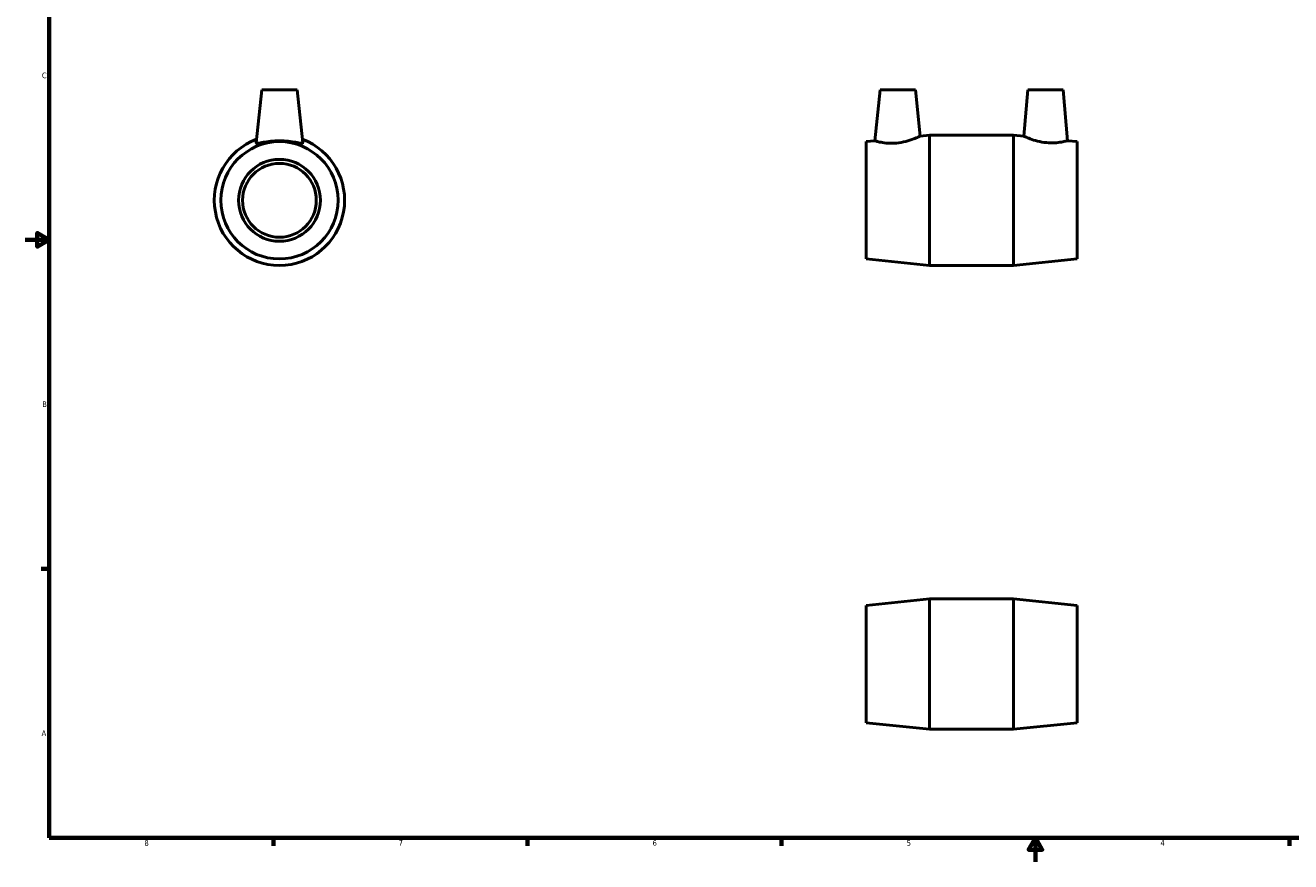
# Model space of a CAD drawing. Header units: inches. Extents: x 0.1 to 38.3, y 0.6 to 28.6.
# Tile 1 of 4: x 0.1 to 21.3, y 0.6 to 14.6. Entities that reach past the tile are written whole.
import ezdxf

# ---------------------------------------------------------------- set-up
doc = ezdxf.new("R2010")
doc.units = ezdxf.units.IN
doc.header["$MEASUREMENT"] = 0
doc.layers.add('Border (ANSI)', color=7, linetype='Continuous', lineweight=70)
doc.layers.add('Visible (ANSI)', color=7, linetype='Continuous', lineweight=50)
doc.styles.add('Note Text (ANSI)', font='tahoma.ttf')

# ---------------------------------------------------------------- blocks, each defined once
blk = doc.blocks.new('Borders Default Border')
at = {"layer": 'Border (ANSI)'}
for p, q in [((0.5, 5.5), (0.366, 5.5)), ((4.25, 1), (4.25, 0.866)), ((8.5, 1), (8.5, 0.866)), ((12.75, 1), (12.75, 0.866)), ((21.25, 1), (21.25, 0.866))]:
    blk.add_line(p, q, dxfattribs=at)
at = {"layer": 'Border (ANSI)', "flags": 128}
for points in [[(0.5, 1), (0.5, 21), (33.5, 21), (33.5, 1), (0.5, 1)], [(0.1, 11), (0.5, 11), (0.3, 11.115), (0.3, 10.885), (0.5, 11)], [(17, 0.6), (17, 1), (16.885, 0.8), (17.115, 0.8), (17, 1)]]:
    blk.add_lwpolyline(points, dxfattribs=at)
at = {"layer": 'Border (ANSI)', "color": 5, "true_color": 0x0000ff, "char_height": 0.0945, "attachment_point": 7, "style": 'Note Text (ANSI)'}
for s, insert in [('C', (0.378, 13.701)), ('B', (0.384, 8.203)), ('A', (0.373, 2.703)), ('8', (2.094, 0.863)), ('7', (6.346, 0.866)), ('6', (10.595, 0.864)), ('5', (14.847, 0.864)), ('4', (19.092, 0.866))]:
    blk.add_mtext(s, dxfattribs=dict(at, insert=insert))

msp = doc.modelspace()

# ---------------------------------------------------------------- linework, layer by layer
at = {"layer": 'Visible (ANSI)'}
for p, q in [((4.057, 13.511), (3.963, 12.621)), ((4.057, 13.511), (4.647, 13.511)), ((4.647, 13.511), (4.741, 12.621)), ((14.401, 13.511), (14.311, 12.657)), ((14.401, 13.511), (14.992, 13.511)), ((14.992, 13.511), (15.073, 12.735)), ((16.872, 13.511), (16.804, 12.734)), ((16.872, 13.511), (17.463, 13.511)), ((17.463, 13.511), (17.537, 12.658)), ((15.073, 12.735), (15.229, 12.751)), ((15.229, 10.571), (15.229, 12.751)), ((15.229, 12.751), (16.635, 12.751)), ((16.635, 10.571), (16.635, 12.751)), ((16.804, 12.734), (16.635, 12.751)), ((14.167, 12.642), (14.311, 12.657)), ((14.167, 10.68), (14.167, 12.642)), ((17.697, 12.642), (17.537, 12.658)), ((17.697, 10.68), (17.697, 12.642)), ((14.167, 10.68), (15.229, 10.571)), ((17.697, 10.68), (16.635, 10.571)), ((15.229, 10.571), (16.635, 10.571)), ((14.167, 4.886), (15.229, 4.995)), ((14.167, 2.924), (14.167, 4.886)), ((15.229, 2.815), (15.229, 4.995)), ((15.229, 4.995), (16.635, 4.995)), ((16.635, 2.815), (16.635, 4.995)), ((17.697, 4.886), (16.635, 4.995)), ((17.697, 2.924), (17.697, 4.886)), ((14.167, 2.924), (15.229, 2.815)), ((15.229, 2.815), (16.635, 2.815)), ((17.697, 2.924), (16.635, 2.815))]:
    msp.add_line(p, q, dxfattribs=at)
for radius in [0.981, 0.685, 0.617]:
    msp.add_circle((4.352, 11.661), radius, dxfattribs=at)
msp.add_arc((4.352, 11.661), 1.09, 110.54, 69.46, dxfattribs=at)
for points, knots in [([(15.073, 12.735), (15.073, 12.735), (15.063, 12.73), (15.023, 12.712), (14.994, 12.7), (14.925, 12.674), (14.88, 12.658), (14.782, 12.633), (14.729, 12.623), (14.677, 12.619)], [4.429875, 4.429875, 4.429875, 4.429875, 4.809907, 4.809907, 5.189939, 5.189939, 5.581576, 5.581576, 5.973214, 5.973214, 5.973214, 5.973214]), ([(17.537, 12.658), (17.537, 12.658), (17.528, 12.656), (17.493, 12.647), (17.466, 12.641), (17.404, 12.63), (17.364, 12.624), (17.277, 12.62), (17.229, 12.621), (17.135, 12.63), (17.084, 12.639), (16.99, 12.662), (16.947, 12.676), (16.881, 12.701), (16.852, 12.713), (16.814, 12.729), (16.804, 12.734), (16.804, 12.734)], [1.386411, 1.386411, 1.386411, 1.386411, 1.734553, 1.734553, 2.082695, 2.082695, 2.427758, 2.427758, 2.772822, 2.772822, 3.147119, 3.147119, 3.521417, 3.521417, 3.886399, 3.886399, 4.251381, 4.251381, 4.251381, 4.251381]), ([(4.74, 12.619), (4.739, 12.614), (4.727, 12.613), (4.686, 12.619), (4.655, 12.625), (4.587, 12.637), (4.544, 12.644), (4.45, 12.654), (4.399, 12.657), (4.304, 12.657), (4.254, 12.654), (4.16, 12.644), (4.117, 12.637), (4.048, 12.625), (4.018, 12.619), (3.976, 12.613), (3.965, 12.614), (3.963, 12.619), (3.963, 12.62), (3.963, 12.621)], [0, 0, 0, 0, 0.359105, 0.359105, 0.718209, 0.718209, 1.080739, 1.080739, 1.443268, 1.443268, 1.805797, 1.805797, 2.168327, 2.168327, 2.527431, 2.527431, 2.886536, 2.886536, 2.93449, 2.93449, 2.93449, 2.93449]), ([(14.677, 12.619), (14.631, 12.614), (14.581, 12.613), (14.49, 12.619), (14.449, 12.625), (14.385, 12.637), (14.357, 12.644), (14.32, 12.654), (14.311, 12.657), (14.311, 12.657)], [0, 0, 0, 0, 0.359105, 0.359105, 0.718209, 0.718209, 1.080739, 1.080739, 1.443268, 1.443268, 1.443268, 1.443268])]:
    msp.add_open_spline(points, degree=3, knots=knots, dxfattribs=at)
msp.add_open_spline([(4.741, 12.621), (4.741, 12.62), (4.741, 12.619), (4.74, 12.619)], degree=3, dxfattribs=at)

# ---------------------------------------------------------------- block references
msp.add_blockref('Borders Default Border', (0, 0))

doc.saveas('drawing.dxf')
